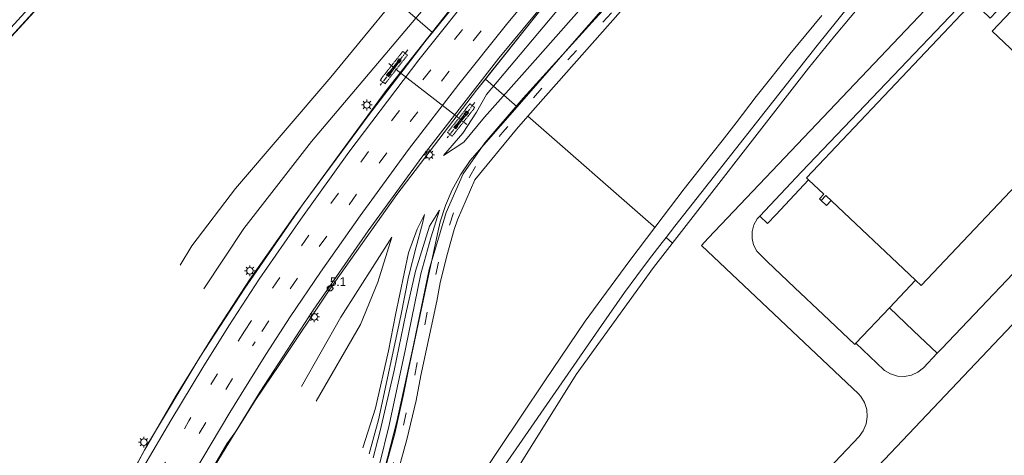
# Model space of a CAD drawing. Header units: metres. Extents: x 83575 to 86200, y 450600 to 453750.
# Tile 10 of 94: x 84056 to 84285, y 451113 to 451214. Entities that reach past the tile are written whole.
import ezdxf
from ezdxf.enums import TextEntityAlignment as Align

# ---------------------------------------------------------------- set-up
doc = ezdxf.new("R2010")
doc.units = ezdxf.units.M
for name, pattern in [('39strp', [12, 3, -9]), ('CENTER', [2, 1.25, -0.25, 0.25, -0.25]), ('DASHED2', [0.375, 0.25, -0.125])]:
    doc.linetypes.add(name, pattern=pattern)
for name, color, linetype, lineweight in [('bw-bs-portaal', 253, 'Continuous', 18), ('gr-bs-geleiderail', 253, 'geleiderail', 18), ('gw-bs-grondwerklijn', 253, 'Continuous', 18), ('mk-bs-39streep 0.15', 253, '39strp', 18), ('mk-bs-streep 0.15', 253, 'Continuous', 18), ('og-bs-bebouwing', 253, 'Continuous', 18), ('vh-bs-randverharding', 253, 'Continuous', 18), ('wm-bs-hectometerbord text', 253, 'Continuous', 18), ('wm-bs-lichtmast', 253, 'Continuous', 18)]:
    doc.layers.add(name, color=color, linetype=linetype, lineweight=lineweight)
doc.styles.add('rtw_iso', font='iso-rtw.shx')
doc.linetypes.add('geleiderail', pattern='A,2,-1,[175,RTW.shx,S=0.5,R=0,X=0,Y=0],-1', length=4)

# ---------------------------------------------------------------- blocks, each defined once
blk = doc.blocks.new('poer SB40-flat-113')
h = blk.add_hatch()
h.set_pattern_fill('ACET-2D-ANSI31', color=252, angle=51.9509, style=0)
h.set_pattern_definition([(96.9508886, (-84158.6918, -451190.835), (-3.151664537, -0.38423384), [])])
h.paths.add_polyline_path([(-1.34, -1.72), (1.34, 1.72), (1.07, 1.93), (-1.62, -1.5)])
at = {"layer": 'bw-bs-portaal', "linetype": 'CENTER'}
for points in [[(3.1, 4.24), (-3.37, -4.03)], [(1.2, -0.94), (-1.48, 1.16)]]:
    blk.add_lwpolyline(points, dxfattribs=at)
at = {"layer": 'bw-bs-portaal', "linetype": 'DASHED2'}
blk.add_lwpolyline([(-2.21, -3.67), (3.03, 3.02), (1.93, 3.89), (-3.31, -2.81)], close=True, dxfattribs=at)
at = {"layer": 'bw-bs-portaal', "linetype": 'Continuous'}
blk.add_lwpolyline([(1.34, 1.72), (1.07, 1.93), (-1.62, -1.5), (-1.34, -1.72)], close=True, dxfattribs=at)
at = {"layer": 'bw-bs-portaal', "linetype": 'CENTER'}
for points in [[(1.08, 1.18), (0.61, 1.55), (1.11, 2.18), (1.58, 1.81), (1.08, 1.18)], [(-1.38, -1.97), (-1.85, -1.6), (-1.36, -0.97), (-0.89, -1.34), (-1.38, -1.97)]]:
    blk.add_lwpolyline(points, close=True, dxfattribs=at)
blk = doc.blocks.new('poer SB40-flat-114')
h = blk.add_hatch()
h.set_pattern_fill('ACET-2D-ANSI31', color=252, angle=51.9509, style=0)
h.set_pattern_definition([(96.9508886, (-84143.0108, -451203.108), (-3.151664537, -0.38423384), [])])
h.paths.add_polyline_path([(-1.34, -1.72), (1.34, 1.72), (1.07, 1.93), (-1.62, -1.5)])
at = {"layer": 'bw-bs-portaal', "linetype": 'CENTER'}
for points in [[(3.1, 4.24), (-3.37, -4.03)], [(1.2, -0.94), (-1.48, 1.16)]]:
    blk.add_lwpolyline(points, dxfattribs=at)
at = {"layer": 'bw-bs-portaal', "linetype": 'DASHED2'}
blk.add_lwpolyline([(-2.21, -3.67), (3.03, 3.02), (1.93, 3.89), (-3.31, -2.81)], close=True, dxfattribs=at)
at = {"layer": 'bw-bs-portaal', "linetype": 'Continuous'}
blk.add_lwpolyline([(1.34, 1.72), (1.07, 1.93), (-1.62, -1.5), (-1.34, -1.72)], close=True, dxfattribs=at)
at = {"layer": 'bw-bs-portaal', "linetype": 'CENTER'}
for points in [[(1.08, 1.18), (0.61, 1.55), (1.11, 2.18), (1.58, 1.81), (1.08, 1.18)], [(-1.38, -1.97), (-1.85, -1.6), (-1.36, -0.97), (-0.89, -1.34), (-1.38, -1.97)]]:
    blk.add_lwpolyline(points, close=True, dxfattribs=at)
blk = doc.blocks.new('HMP1-flat-31')
at = {"color": 253}
blk.add_circle((0, 0), 0.625, dxfattribs=at)
blk = doc.blocks.new('lantaarnpaal-flat-59')
at = {"layer": 'wm-bs-lichtmast'}
for p, q in [((-0.75, 0), (-1.25, 0)), ((-0.88, 0.88), (-0.53, 0.53)), ((0, 0.75), (0, 1.25)), ((0.53, 0.53), (0.88, 0.88)), ((0.75, 0), (1.25, 0)), ((-0.53, -0.53), (-0.88, -0.88)), ((0, -0.75), (0, -1.25)), ((0.53, -0.53), (0.88, -0.88))]:
    blk.add_line(p, q, dxfattribs=at)
blk.add_circle((0, 0), 0.75, dxfattribs=at)
blk = doc.blocks.new('lantaarnpaal-flat-60')
at = {"layer": 'wm-bs-lichtmast'}
for p, q in [((-0.75, 0), (-1.25, 0)), ((-0.88, 0.88), (-0.53, 0.53)), ((0, 0.75), (0, 1.25)), ((0.53, 0.53), (0.88, 0.88)), ((0.75, 0), (1.25, 0)), ((-0.53, -0.53), (-0.88, -0.88)), ((0, -0.75), (0, -1.25)), ((0.53, -0.53), (0.88, -0.88))]:
    blk.add_line(p, q, dxfattribs=at)
blk.add_circle((0, 0), 0.75, dxfattribs=at)
blk = doc.blocks.new('lantaarnpaal-flat-134')
at = {"layer": 'wm-bs-lichtmast'}
for p, q in [((-0.75, 0), (-1.25, 0)), ((-0.88, 0.88), (-0.53, 0.53)), ((0, 0.75), (0, 1.25)), ((0.53, 0.53), (0.88, 0.88)), ((0.75, 0), (1.25, 0)), ((-0.53, -0.53), (-0.88, -0.88)), ((0, -0.75), (0, -1.25)), ((0.53, -0.53), (0.88, -0.88))]:
    blk.add_line(p, q, dxfattribs=at)
blk.add_circle((0, 0), 0.75, dxfattribs=at)
blk = doc.blocks.new('lantaarnpaal-flat-158')
at = {"layer": 'wm-bs-lichtmast'}
for p, q in [((-0.75, 0), (-1.25, 0)), ((-0.88, 0.88), (-0.53, 0.53)), ((0, 0.75), (0, 1.25)), ((0.53, 0.53), (0.88, 0.88)), ((0.75, 0), (1.25, 0)), ((-0.53, -0.53), (-0.88, -0.88)), ((0, -0.75), (0, -1.25)), ((0.53, -0.53), (0.88, -0.88))]:
    blk.add_line(p, q, dxfattribs=at)
blk.add_circle((0, 0), 0.75, dxfattribs=at)
blk = doc.blocks.new('lantaarnpaal-flat-186')
at = {"layer": 'wm-bs-lichtmast'}
for p, q in [((-0.75, 0), (-1.25, 0)), ((-0.88, 0.88), (-0.53, 0.53)), ((0, 0.75), (0, 1.25)), ((0.53, 0.53), (0.88, 0.88)), ((0.75, 0), (1.25, 0)), ((-0.53, -0.53), (-0.88, -0.88)), ((0, -0.75), (0, -1.25)), ((0.53, -0.53), (0.88, -0.88))]:
    blk.add_line(p, q, dxfattribs=at)
blk.add_circle((0, 0), 0.75, dxfattribs=at)

msp = doc.modelspace()

# ---------------------------------------------------------------- linework, layer by layer
at = {"layer": 'bw-bs-portaal', "flags": 128}
msp.add_lwpolyline([(84144.21, 451202.17), (84157.22, 451191.99)], dxfattribs=at)
at = {"layer": 'gr-bs-geleiderail', "flags": 128}
for points in [[(84325.43, 451412.52), (84317.25, 451403.13), (84304.92, 451389.19), (84288.4, 451370.18), (84268.53, 451347.61), (84250.43, 451326.91), (84232.01, 451305.91), (84212.76, 451283.86), (84195.22, 451263.74), (84177.75, 451243.47), (84170.95, 451235.3), (84156.82, 451217.89), (84141.1, 451197.85), (84130.83, 451183.83), (84119.81, 451168.77), (84109.17, 451153.62), (84104.13, 451145.87)], [(84337.08, 451401.3), (84328.88, 451391.75), (84314.81, 451375.66), (84299.91, 451358.65), (84284.11, 451340.55), (84269.17, 451323.53), (84255.12, 451307.41), (84240.4, 451290.6), (84225.2, 451273.2), (84207.67, 451253.26), (84198.14, 451242.23), (84181.73, 451222.89), (84167.4, 451205.38), (84149.41, 451182.26), (84136.86, 451165.07), (84124.03, 451146.5), (84115.93, 451134.07)], [(84104.13, 451145.87), (84100.49, 451140.27), (84092.04, 451126.59), (84084.63, 451113.84), (84079.65, 451104.57), (84073.96, 451093.89), (84068.04, 451082.31), (84060.87, 451067.98), (84054.18, 451053.56), (84047.31, 451037.76), (84042.13, 451025.34)], [(84115.93, 451134.07), (84111.59, 451127.41), (84101.17, 451110.34), (84090.11, 451090.53), (84080.34, 451071.59), (84072.69, 451055.99)]]:
    msp.add_lwpolyline(points, dxfattribs=at)
at = {"layer": 'gw-bs-grondwerklijn'}
for p, q in [((84101.96, 451255.09), (84151.84, 451211.37)), ((84171.61, 451194.04), (84164.22, 451200.52)), ((84206.42, 451163.53), (84207.91, 451162.22))]:
    msp.add_line(p, q, dxfattribs=at)
at = {"layer": 'gw-bs-grondwerklijn', "flags": 128}
for points in [[(84312.03, 451416.72), (84299.6, 451403.57), (84283.93, 451387.08), (84260.08, 451360.82), (84235.46, 451333.13), (84211.32, 451305.46), (84197.67, 451289.92), (84185.13, 451274.17), (84173.18, 451258.03), (84150.2, 451227.84), (84128.14, 451201), (84105.86, 451174.98), (84095.73, 451161.54), (84092.96, 451157.04)], [(84312.03, 451416.72), (84320.41, 451411.86), (84319.5, 451410.97), (84315.33, 451406.2), (84306.48, 451396.3), (84292.44, 451380.28), (84275.26, 451360.27), (84259.49, 451342.42), (84242.02, 451322.7), (84225.95, 451304.7), (84208.97, 451285.22), (84193.28, 451266.24), (84164.28, 451234.1), (84123.61, 451185.95), (84107.84, 451165.63), (84098.51, 451151.49)], [(84098.51, 451151.49), (84107.84, 451165.63), (84123.61, 451185.95), (84164.28, 451234.1), (84193.28, 451266.24), (84208.97, 451285.22), (84225.95, 451304.7), (84242.02, 451322.7), (84259.49, 451342.42), (84275.26, 451360.27), (84292.44, 451380.28), (84306.48, 451396.3), (84315.33, 451406.2), (84319.5, 451410.97), (84320.41, 451411.86), (84322.13, 451412.3), (84323.22, 451411.89), (84322.24, 451410.64)], [(84322.71, 451410.22), (84323.15, 451409.62), (84308.87, 451393.37), (84296.13, 451378.61), (84282.26, 451362.84), (84270.24, 451348.89), (84255.62, 451332.18), (84240.92, 451315.39), (84226.62, 451299.04), (84213.01, 451283.38), (84194.64, 451262.22), (84180.2, 451245.96), (84164.73, 451227.38), (84150.41, 451209.59), (84137.1, 451192.22), (84121.68, 451171.36), (84108.04, 451151.71), (84104.2, 451145.8)], [(84092.96, 451157.04), (84095.73, 451161.54), (84105.86, 451174.98), (84128.14, 451201), (84150.2, 451227.84), (84173.18, 451258.03), (84185.13, 451274.17), (84197.67, 451289.92), (84211.32, 451305.46), (84235.46, 451333.13), (84260.08, 451360.82), (84283.93, 451387.08), (84299.6, 451403.57)], [(84046.86, 451203.14), (84048.4, 451204.88), (84059.74, 451217.17), (84067.17, 451225.87), (84070.99, 451229.86), (84087.04, 451243.25), (84098.98, 451253.04), (84117.4, 451268.05), (84139.85, 451286.16), (84158.31, 451301.26), (84175.56, 451314.86), (84196.71, 451332.28), (84216.73, 451348.45), (84235.39, 451363.52), (84246.98, 451373.32), (84247.26, 451374.29)], [(84306.67, 451342.88), (84279.39, 451316.37), (84255.31, 451292.29), (84235.5, 451271.49), (84213.42, 451245.98), (84207.02, 451240.28), (84175.86, 451204.93), (84164.01, 451191.66), (84159.2, 451185.82), (84154.41, 451182.65), (84158.95, 451187.86), (84162.15, 451192.81), (84164.52, 451196.92), (84183.07, 451219.13), (84208.69, 451249.77), (84219.23, 451261.82), (84240.15, 451284.94), (84261, 451307.49), (84281.8, 451331.86), (84305.01, 451357.86)], [(84305.01, 451357.86), (84281.8, 451331.86), (84261, 451307.49), (84240.15, 451284.94), (84219.23, 451261.82), (84208.69, 451249.77), (84183.07, 451219.13), (84164.52, 451196.92), (84162.15, 451192.81), (84158.95, 451187.86), (84154.41, 451182.65), (84159.2, 451185.82), (84164.01, 451191.66), (84175.86, 451204.93), (84207.02, 451240.28), (84213.42, 451245.98), (84235.5, 451271.49), (84255.31, 451292.29), (84279.39, 451316.37), (84306.67, 451342.88)], [(84116.2, 451133.8), (84127.9, 451151.41), (84143.56, 451173.58), (84162.17, 451197.95), (84177.8, 451217.56), (84199.49, 451243.1), (84205.57, 451251.27), (84215.91, 451262.96), (84225.45, 451274.37), (84240.16, 451290.75), (84252.59, 451304.72), (84266.79, 451320.72), (84280.21, 451335.64), (84281.68, 451335.72), (84282.86, 451336.88), (84282.06, 451337.62), (84295.62, 451353.39)], [(84287.68, 451305.7), (84273.08, 451292.94), (84258.09, 451279.62), (84241.69, 451265.12), (84231.09, 451255.84), (84223.2, 451249.09), (84216.51, 451242.97), (84211.72, 451238.33), (84189.81, 451214.57), (84173.03, 451196.06), (84164.12, 451185.64), (84159.07, 451178.36), (84155.1, 451169.33), (84151.08, 451156.01), (84147.46, 451138.34), (84143.57, 451120.5), (84140.69, 451109.31)], [(84139.52, 451110.48), (84141.8, 451119.65), (84145.6, 451137.53), (84149.16, 451154.99), (84151.51, 451163.4), (84153.55, 451169.87), (84151.14, 451166.12), (84147.93, 451155.62), (84145.66, 451145.64), (84142.95, 451132.46), (84139.63, 451118.38), (84138, 451112)], [(84137.07, 451112.93), (84139.31, 451120.9), (84144.51, 451145.21), (84146.28, 451154.3), (84148.03, 451161.34), (84149.58, 451166.79), (84150, 451168.92), (84148.3, 451165.49), (84146.3, 451159.92), (84143.27, 451145.46), (84141.61, 451137.02), (84138.6, 451123.65), (84135.65, 451114.34)], [(84124.71, 451125.29), (84135.04, 451143.2), (84139.13, 451153.07), (84142.37, 451163.59), (84130.52, 451144.93), (84121.27, 451128.73)]]:
    msp.add_lwpolyline(points, dxfattribs=at)
at = {"layer": 'gw-bs-grondwerklijn'}
for points in [[(84097.69, 450950), (84103.53, 450966.02), (84131.63, 451038.14), (84133.02, 451042.22), (84135.44, 451048.3), (84138.23, 451054.23), (84141.37, 451059.97), (84160.01, 451090.83), (84185.4, 451131.54), (84203.47, 451156.5), (84239.63, 451203.09), (84245.72, 451210.53), (84264.01, 451232.42), (84287.84, 451261.38), (84294.65, 451254.94)], [(84101.96, 451255.09), (84085.57, 451241.75), (84074.2, 451232.51), (84069.4, 451228.38), (84066.03, 451224.46), (84062.53, 451220.47), (84050.21, 451206.88), (84001.14, 451152.2), (83974.78, 451122.9), (83973.59, 451124.12), (83985.07, 451136.64), (84049.22, 451208), (84067.37, 451227.82), (84068.95, 451229.64), (84071.02, 451231.66), (84074.19, 451234.41), (84085.58, 451243.73), (84100.78, 451256.12)], [(84251.28, 451220.47), (84241.65, 451208.34), (84208.47, 451166.15), (84206.42, 451163.53)], [(84203.77, 451165.85), (84205.71, 451168.41), (84210.59, 451174.89), (84215.28, 451180.81), (84219.46, 451186.06), (84222.74, 451190.29), (84227.45, 451196.48), (84230.85, 451200.75), (84235.3, 451206.32), (84242.74, 451215.35)], [(84174.15, 451191.82), (84203.43, 451166.16), (84203.77, 451165.85)], [(84114.82, 451013.98), (84116.95, 451019.39), (84122.44, 451032.93), (84124.34, 451037.33), (84125.06, 451039.15), (84126.73, 451043.7), (84129.11, 451050.06), (84132.59, 451057.68), (84135.13, 451062.39), (84138.6, 451068.77), (84142.77, 451076.37), (84146.57, 451082.3), (84154.32, 451094.65), (84159, 451101.8), (84162.29, 451106.43), (84164.22, 451109.3), (84167.54, 451114.25), (84172.55, 451121.74), (84178.11, 451130.05), (84187.53, 451143.93), (84192.49, 451150.72), (84197.93, 451158.16), (84203.77, 451165.85)], [(84206.42, 451163.53), (84205.49, 451162.34), (84202.55, 451158.49), (84199.57, 451154.54), (84196.72, 451150.64), (84191.31, 451142.95), (84171.37, 451114.16), (84167.01, 451107.72), (84157.02, 451092.46), (84147.36, 451076.98), (84143.47, 451070.29), (84138.57, 451061.18), (84134.04, 451051.89), (84132.84, 451049.27), (84128.75, 451039.74)], [(84269.68, 451136.46), (84264.18, 451141.68), (84258.53, 451147.09)]]:
    msp.add_lwpolyline(points, dxfattribs=at)
at = {"layer": 'mk-bs-39streep 0.15', "flags": 128}
for points in [[(84107.96, 451141.62), (84116.94, 451155.23), (84127.27, 451170.22), (84138.42, 451185.6), (84149.28, 451199.91), (84158.64, 451211.79), (84174.35, 451230.98), (84190.19, 451249.71), (84206.21, 451268.28), (84236.4, 451303.03), (84268.68, 451339.92), (84301.76, 451377.84), (84329.15, 451408.93), (84351.28, 451434.3), (84357.99, 451442.01), (84370.27, 451456.09), (84391.73, 451480.51), (84393.87, 451482.97), (84409.43, 451500.76), (84424.93, 451518.57), (84446.38, 451543.16), (84469.87, 451569.93), (84516.6, 451623.38), (84563.42, 451676.93), (84599.43, 451718.18), (84604.02, 451723.43), (84613.19, 451733.92)], [(84264.87, 451330.14), (84256.97, 451321.08), (84233.15, 451293.75), (84208.99, 451266.05), (84191.65, 451245.84), (84175.23, 451226.36), (84159.99, 451207.79), (84146.75, 451190.66), (84137.36, 451178.1), (84125.2, 451161.07), (84117.88, 451150.41), (84110.47, 451139.14)], [(84141.93, 451108.07), (84142.52, 451109.99), (84144.93, 451118.97), (84147.51, 451130.2), (84150.98, 451147.73), (84153.85, 451160.05), (84157.02, 451169.95), (84160.57, 451177.78), (84162.77, 451181.48), (84168.19, 451188.01), (84179.82, 451201.06), (84196.58, 451219.15), (84214.04, 451238.13), (84218, 451242.03), (84224.23, 451248.14), (84231.38, 451254.47), (84240.29, 451262.26), (84254.38, 451274.41), (84267.99, 451286.34), (84284.37, 451300.8), (84294.14, 451309.48)], [(84051.16, 451033), (84060.61, 451054.58), (84071.4, 451077.46), (84082.9, 451099.44), (84095.04, 451120.67), (84100.78, 451130.19), (84107.96, 451141.62)], [(84054.59, 451031.86), (84063.58, 451052.42), (84074.23, 451075.02), (84085.49, 451096.73), (84097.34, 451117.63), (84103.86, 451128.4), (84110.47, 451139.14)]]:
    msp.add_lwpolyline(points, dxfattribs=at)
at = {"layer": 'mk-bs-streep 0.15', "flags": 128}
for points in [[(84104.34, 451142.91), (84111.45, 451153.76), (84121.12, 451167.82), (84132.37, 451183.44), (84148.67, 451205.02), (84163.25, 451223.32), (84181.72, 451245.4), (84204.97, 451272.59), (84233.32, 451305.12), (84268.87, 451345.7), (84300.41, 451381.79), (84326.49, 451411.49)], [(84112.99, 451136.17), (84118.66, 451144.98), (84125.76, 451155.43), (84134.98, 451168.59), (84146.28, 451184.07), (84157.99, 451199.34), (84169.17, 451213.28), (84183.02, 451230), (84198.5, 451248.25), (84216.29, 451268.7), (84234.92, 451289.95), (84256.41, 451314.49), (84278.69, 451339.86), (84309.31, 451374.91), (84334.56, 451403.73)], [(84045.4, 451028.5), (84050.28, 451040.19), (84054.41, 451049.62), (84059.39, 451060.78), (84064.54, 451071.7), (84070.65, 451084.12), (84077.28, 451096.88), (84084.51, 451109.97), (84090.8, 451120.76), (84098.27, 451133.12), (84104.34, 451142.91)], [(84112.99, 451136.17), (84107.24, 451126.92), (84104.57, 451122.59), (84096.1, 451108.36), (84089.12, 451095.9), (84082.96, 451084.25), (84076.41, 451071.3), (84072.4, 451062.92), (84066.68, 451050.52), (84064.23, 451044.94)]]:
    msp.add_lwpolyline(points, dxfattribs=at)
at = {"layer": 'og-bs-bebouwing'}
for q in [(84242.62, 451172.16), (84244.93, 451172.18)]:
    msp.add_line((84243.83, 451171.01), q, dxfattribs=at)
for points in [[(84239.68, 451176.95), (84239.18, 451177.43), (84278.08, 451218.54), (84282.08, 451214.76), (84285.01, 451217.85), (84295.93, 451229.39), (84298.1, 451231.68), (84299.93, 451229.96), (84299.51, 451229.52), (84299.32, 451229.7), (84297.35, 451227.61), (84318.48, 451207.63), (84307.97, 451196.52), (84287.01, 451216.43), (84282.54, 451211.71)], [(84282.54, 451211.71), (84303.41, 451191.95), (84265.91, 451152.32), (84264.63, 451153.53)], [(84264.63, 451153.53), (84243.72, 451173.32), (84242.62, 451172.16), (84242.19, 451172.57), (84243.19, 451173.63), (84239.68, 451176.95)]]:
    msp.add_lwpolyline(points, dxfattribs=at)
at = {"layer": 'vh-bs-randverharding'}
for p, q in [((84164.22, 451200.52), (84162.17, 451197.95)), ((84258.53, 451147.09), (84264.63, 451153.53)), ((84258.53, 451147.09), (84250.71, 451138.82))]:
    msp.add_line(p, q, dxfattribs=at)
for points in [[(84151.84, 451211.37), (84164.73, 451227.38), (84180.2, 451245.96), (84194.64, 451262.22), (84213.01, 451283.38), (84226.62, 451299.04), (84227.46, 451300)], [(84248.39, 451300), (84240.16, 451290.75), (84225.45, 451274.37), (84215.91, 451262.96), (84205.57, 451251.27), (84199.49, 451243.1), (84177.8, 451217.56), (84164.22, 451200.52)], [(84171.61, 451194.04), (84186.12, 451210.64), (84229.56, 451260.18), (84253.57, 451287.58), (84264.47, 451300)], [(84269.1, 451300), (84256.91, 451286.14), (84234.79, 451260.88), (84199.93, 451221.11), (84174.15, 451191.82)], [(84228.25, 451168.49), (84233.1, 451173.65), (84237.98, 451178.83), (84285.8, 451228.97), (84286.27, 451228.55), (84290.22, 451232.7), (84289.76, 451233.14), (84294.18, 451237.85), (84294.63, 451238.24), (84295.86, 451238.92), (84297.22, 451239.23), (84298.62, 451239.15), (84299.94, 451238.67), (84301.07, 451237.84), (84331.63, 451209.06), (84331.92, 451208.64), (84332.58, 451207.23), (84332.86, 451205.7), (84332.73, 451204.15), (84332.22, 451202.68), (84331.35, 451201.39)], [(84285.74, 451236.78), (84282.29, 451233.09), (84282.69, 451232.69), (84281.15, 451231.08), (84280.72, 451231.46), (84277.26, 451227.8), (84277.67, 451227.42), (84276.16, 451225.83), (84275.72, 451226.16), (84216.26, 451163.37), (84214.63, 451161.66), (84251.3, 451127.01), (84251.84, 451126.39), (84252.72, 451124.94), (84253.24, 451123.32), (84253.37, 451121.62), (84253.1, 451119.95), (84252.44, 451118.38), (84251.44, 451117.01), (84242.9, 451107.96)], [(84049.79, 451043.34), (84054.51, 451054.34), (84063.18, 451072.69), (84074.23, 451094.54), (84085.34, 451115.11), (84097.55, 451135.55), (84108.04, 451151.71), (84121.68, 451171.36), (84137.1, 451192.22), (84150.41, 451209.59), (84151.84, 451211.37)], [(84331.35, 451201.39), (84270.74, 451137.58), (84269.68, 451136.46)], [(84162.17, 451197.95), (84143.56, 451173.58), (84127.9, 451151.41), (84116.2, 451133.8), (84110.5, 451125.41), (84106.09, 451118.44), (84103.89, 451115.33), (84097.95, 451105.11), (84092, 451094.27), (84084.98, 451080.99), (84078.56, 451068.53), (84069.96, 451050.41), (84065.5, 451040.55), (84063.95, 451036.94)], [(84102.59, 451019.5), (84109.09, 451034.91), (84117.8, 451054.52), (84126.86, 451073.96), (84130.85, 451082.42), (84134.46, 451091.03), (84137.7, 451099.8), (84140.57, 451108.7), (84143.05, 451117.71), (84145.14, 451126.81), (84146.13, 451131.88), (84149.79, 451149.09), (84152.11, 451160.01), (84153.19, 451165.08), (84153.68, 451167.17), (84154.89, 451171), (84156.48, 451174.68), (84158.42, 451178.19), (84160.7, 451181.49), (84163.3, 451184.54), (84171.61, 451194.04)], [(84334.13, 451192.66), (84217.54, 451069.58), (84216.68, 451068.51), (84216.15, 451067.24), (84216.01, 451065.87), (84216.27, 451064.51), (84216.91, 451063.29), (84217.43, 451062.68), (84228.62, 451052.1)], [(84174.15, 451191.82), (84171.49, 451188.8), (84161.74, 451176.99), (84157.71, 451167.61), (84156.93, 451165.35), (84155.25, 451159.21), (84153.7, 451152.91), (84152.87, 451148.6), (84149.18, 451131.3), (84148.03, 451125.4), (84145.91, 451116.28), (84143.4, 451107.26), (84140.51, 451098.36), (84137.24, 451089.59), (84133.61, 451080.97), (84129.6, 451072.51), (84120.46, 451052.91), (84111.68, 451033.14), (84105.39, 451018.24)], [(84239.68, 451176.95), (84232.04, 451168.77), (84230.09, 451166.76), (84228.25, 451168.49)], [(84228.25, 451168.49), (84227.64, 451167.85), (84226.87, 451166.45), (84226.47, 451164.91), (84226.46, 451163.31), (84226.84, 451161.76), (84227.6, 451160.35), (84228.48, 451159.35), (84229.98, 451157.9), (84236.41, 451151.82), (84243.18, 451145.42), (84250.46, 451138.55), (84250.71, 451138.82)], [(84250.71, 451138.82), (84257.24, 451132.57), (84257.37, 451132.47), (84258.79, 451131.62), (84260.38, 451131.14), (84262.03, 451131.05), (84263.66, 451131.36), (84265.17, 451132.05)], [(84265.17, 451132.05), (84266.47, 451133.08), (84269.68, 451136.46)]]:
    msp.add_lwpolyline(points, dxfattribs=at)

# ---------------------------------------------------------------- block references
for name, p in [('poer SB40-flat-114', (84143.01, 451203.11)), ('lantaarnpaal-flat-60', (84136.57, 451194.47)), ('poer SB40-flat-113', (84158.69, 451190.84)), ('lantaarnpaal-flat-158', (84151.09, 451182.82)), ('lantaarnpaal-flat-134', (84109.26, 451155.73)), ('HMP1-flat-31', (84127.97, 451151.63)), ('lantaarnpaal-flat-186', (84124.29, 451144.96)), ('lantaarnpaal-flat-59', (84084.51, 451115.7))]:
    msp.add_blockref(name, p)

# ---------------------------------------------------------------- texts
at = {"layer": 'wm-bs-hectometerbord text', "style": 'rtw_iso'}
msp.add_text('5.1', height=2, dxfattribs=at).set_placement((84127.97, 451151.61), align=Align.BOTTOM_LEFT)

doc.saveas('drawing.dxf')
